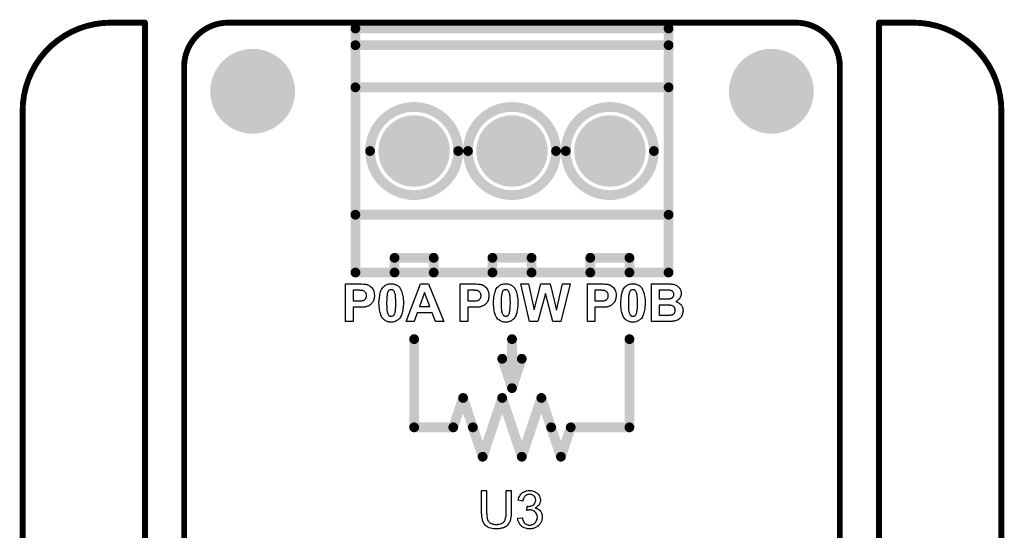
# Model space of a CAD drawing. Extents: x -0.52 to 0.5, y -1.13 to 1.12.
# Tile 15 of 15: x -0.5 to 0.5, y 0.6 to 1.12. Entities that reach past the tile are written whole.
import ezdxf

# ---------------------------------------------------------------- set-up
doc = ezdxf.new("R2010")
doc.units = 0
doc.layers.get('0').update_dxf_attribs({"linetype": 'CONTINUOUS'})
for name, color, linetype in [('gko', 6, 'CONTINUOUS'), ('gto', 2, 'CONTINUOUS'), ('gts', 1, 'CONTINUOUS')]:
    doc.layers.add(name, color=color, linetype=linetype)

# ---------------------------------------------------------------- blocks, each defined once
blk = doc.blocks.new('D33')
at = {"const_width": 0.003}
blk.add_lwpolyline([(-0.0015, 0, 1), (0.0015, 0, 1)], format="xyb", close=True, dxfattribs=at)
blk = doc.blocks.new('D22')
at = {"const_width": 0.005}
blk.add_lwpolyline([(-0.0025, 0, 1), (0.0025, 0, 1)], format="xyb", close=True, dxfattribs=at)
blk = doc.blocks.new('D57')
at = {"const_width": 0.0433}
blk.add_lwpolyline([(-0.02165, 0, 1), (0.02165, 0, 1)], format="xyb", close=True, dxfattribs=at)
blk = doc.blocks.new('D51')
at = {"const_width": 0.0365}
blk.add_lwpolyline([(-0.01825, 0, 1), (0.01825, 0, 1)], format="xyb", close=True, dxfattribs=at)

msp = doc.modelspace()

# ---------------------------------------------------------------- linework, layer by layer
at = {"layer": 'gko', "color": 6, "const_width": 0.006}
for points in [[(-0.41, 1.12, 0.414214), (-0.5, 1.03)], [(-0.29, 1.12, 0.414214), (-0.335, 1.075)], [(0.335, 1.075, 0.414214), (0.29, 1.12)], [(0.5, 1.03, 0.414214), (0.41, 1.12)]]:
    msp.add_lwpolyline(points, format="xyb", dxfattribs=at)
for points in [[(-0.41, 1.12), (-0.41, 1.12)], [(-0.41, 1.12), (-0.41, 1.12)], [(-0.41, 1.12), (-0.375, 1.12)], [(-0.375, -0.0036), (-0.375, 1.12)], [(-0.29, 1.12), (-0.29, 1.12)], [(-0.29, 1.12), (-0.29, 1.12)], [(-0.29, 1.12), (0.29, 1.12)], [(0.375, -0.0036), (0.375, 1.12)], [(0.375, 1.12), (0.41, 1.12)], [(-0.335, 0.02), (-0.335, 1.075)], [(0.335, 1.075), (0.335, 1.075)], [(0.335, 1.075), (0.335, 1.075)], [(0.335, 0.08), (0.335, 1.075)], [(-0.5, -1.13), (-0.5, 1.03)], [(0.5, 1.03), (0.5, 1.03)], [(0.5, 1.03), (0.5, 1.03)], [(0.5, -1.03), (0.5, 1.03)]]:
    msp.add_lwpolyline(points, dxfattribs=at)
at = {"layer": 'gto', "color": 2, "const_width": 0.01}
for points in [[(-0.16, 0.865), (-0.16, 1.114)], [(-0.16, 1.114), (0.16, 1.114)], [(0.16, 1.114), (0.16, 0.865)], [(-0.16, 1.097), (0.16, 1.097)], [(-0.16, 1.054), (0.16, 1.054)], [(-0.145, 0.989), (-0.145, 0.989)], [(-0.055, 0.989), (-0.055, 0.989)], [(-0.055, 0.989), (-0.055, 0.989)], [(-0.045, 0.989), (-0.045, 0.989)], [(0.045, 0.989), (0.045, 0.989)], [(0.045, 0.989), (0.045, 0.989)], [(0.055, 0.989), (0.055, 0.989)], [(0.145, 0.989), (0.145, 0.989)], [(0.145, 0.989), (0.145, 0.989)], [(-0.16, 0.924), (0.16, 0.924)], [(-0.12, 0.88), (-0.08, 0.88)], [(-0.12, 0.865), (-0.12, 0.88)], [(-0.08, 0.865), (-0.08, 0.88)], [(-0.02, 0.865), (-0.02, 0.88)], [(-0.02, 0.88), (0.02, 0.88)], [(0.02, 0.865), (0.02, 0.88)], [(0.08, 0.865), (0.08, 0.88)], [(0.08, 0.88), (0.12, 0.88)], [(0.12, 0.865), (0.12, 0.88)], [(-0.16, 0.865), (0.16, 0.865)], [(-0.1, 0.707), (-0.1, 0.797)], [(0, 0.747), (0, 0.797)], [(0.12, 0.707), (0.12, 0.797)], [(-0.01, 0.777), (0, 0.747)], [(0, 0.747), (0.01, 0.777)], [(-0.06, 0.707), (-0.05, 0.737)], [(-0.05, 0.737), (-0.04, 0.707)], [(-0.03, 0.677), (-0.01, 0.737)], [(-0.01, 0.737), (0.01, 0.677)], [(0.01, 0.677), (0.03, 0.737)], [(0.03, 0.737), (0.04, 0.707)], [(-0.1, 0.707), (-0.06, 0.707)], [(-0.04, 0.707), (-0.03, 0.677)], [(0.04, 0.707), (0.05, 0.677)], [(0.05, 0.677), (0.06, 0.707)], [(0.06, 0.707), (0.12, 0.707)]]:
    msp.add_lwpolyline(points, dxfattribs=at)
for points in [[(-0.055, 0.989, 1), (-0.145, 0.989)], [(0.045, 0.989, 1), (-0.045, 0.989)], [(0.145, 0.989, 1), (0.055, 0.989)], [(-0.145, 0.989, 1), (-0.055, 0.989)], [(-0.045, 0.989, 1), (0.045, 0.989)], [(0.055, 0.989, 1), (0.145, 0.989)]]:
    msp.add_lwpolyline(points, format="xyb", dxfattribs=at)
at = {"layer": 'gto', "color": 2}
for points in [[(-0.1552, 0.8534), (-0.1538, 0.8534), (-0.1522, 0.8532), (-0.1507, 0.8531), (-0.15, 0.8531), (-0.1494, 0.853), (-0.1488, 0.8529), (-0.1484, 0.8528), (-0.1483, 0.8528), (-0.1482, 0.8527), (-0.148, 0.8527), (-0.1478, 0.8526), (-0.1472, 0.8524), (-0.1464, 0.852), (-0.1456, 0.8515), (-0.1446, 0.8509), (-0.1437, 0.85), (-0.1429, 0.849), (-0.1429, 0.849), (-0.1427, 0.8489), (-0.1426, 0.8487), (-0.1425, 0.8485), (-0.1423, 0.8482), (-0.1421, 0.8479), (-0.1419, 0.8475), (-0.1417, 0.847), (-0.1413, 0.8459), (-0.1409, 0.8447), (-0.1407, 0.8432), (-0.1406, 0.8416), (-0.1406, 0.8415), (-0.1406, 0.8414), (-0.1406, 0.8413), (-0.1406, 0.841), (-0.1406, 0.8407), (-0.1406, 0.8403), (-0.1408, 0.8395), (-0.1409, 0.8386), (-0.1411, 0.8375), (-0.1415, 0.8365), (-0.1419, 0.8356), (-0.142, 0.8355), (-0.1421, 0.8352), (-0.1424, 0.8348), (-0.1428, 0.8342), (-0.1432, 0.8336), (-0.1439, 0.833), (-0.1445, 0.8324), (-0.1452, 0.8318), (-0.1453, 0.8318), (-0.1455, 0.8316), (-0.1459, 0.8314), (-0.1464, 0.8311), (-0.147, 0.8308), (-0.1477, 0.8305), (-0.1484, 0.8302), (-0.1492, 0.83), (-0.1493, 0.83), (-0.1495, 0.8299), (-0.1497, 0.8299), (-0.15, 0.8299), (-0.1504, 0.8298), (-0.1507, 0.8298), (-0.1512, 0.8298), (-0.1517, 0.8297), (-0.1524, 0.8297), (-0.153, 0.8296), (-0.1537, 0.8295), (-0.1545, 0.8295), (-0.1553, 0.8295), (-0.1622, 0.8295), (-0.1622, 0.815), (-0.17, 0.815), (-0.17, 0.8534), (-0.1558, 0.8534), (-0.1552, 0.8534)], [(-0.1565, 0.8469), (-0.1622, 0.8469), (-0.1622, 0.836), (-0.1569, 0.836), (-0.1565, 0.836), (-0.1555, 0.836), (-0.1545, 0.8361), (-0.1535, 0.8362), (-0.1526, 0.8364), (-0.1522, 0.8364), (-0.1519, 0.8365), (-0.1519, 0.8366), (-0.1516, 0.8366), (-0.1514, 0.8368), (-0.151, 0.837), (-0.1506, 0.8373), (-0.1502, 0.8376), (-0.1498, 0.838), (-0.1495, 0.8384), (-0.1494, 0.8385), (-0.1493, 0.8386), (-0.1492, 0.8389), (-0.149, 0.8393), (-0.1489, 0.8398), (-0.1487, 0.8403), (-0.1486, 0.8408), (-0.1486, 0.8414), (-0.1486, 0.8415), (-0.1486, 0.8418), (-0.1486, 0.8421), (-0.1487, 0.8426), (-0.1489, 0.8432), (-0.1491, 0.8438), (-0.1494, 0.8444), (-0.1499, 0.8449), (-0.1499, 0.845), (-0.1501, 0.8451), (-0.1504, 0.8454), (-0.1507, 0.8456), (-0.1511, 0.846), (-0.1517, 0.8462), (-0.1523, 0.8465), (-0.153, 0.8466), (-0.153, 0.8466), (-0.1532, 0.8467), (-0.1536, 0.8467), (-0.1542, 0.8468), (-0.1549, 0.8468), (-0.1554, 0.8469), (-0.1559, 0.8469), (-0.1565, 0.8469)], [(-0.1225, 0.8536), (-0.122, 0.8535), (-0.1215, 0.8534), (-0.1209, 0.8533), (-0.1203, 0.8531), (-0.1195, 0.8529), (-0.1189, 0.8526), (-0.1182, 0.8524), (-0.1174, 0.852), (-0.1167, 0.8515), (-0.116, 0.851), (-0.1153, 0.8504), (-0.1147, 0.8496), (-0.1147, 0.8496), (-0.1146, 0.8494), (-0.1144, 0.8491), (-0.1141, 0.8487), (-0.1138, 0.8482), (-0.1135, 0.8475), (-0.1132, 0.8468), (-0.1128, 0.8459), (-0.1125, 0.8449), (-0.1121, 0.8437), (-0.1118, 0.8424), (-0.1116, 0.841), (-0.1113, 0.8394), (-0.1111, 0.8378), (-0.111, 0.8359), (-0.1109, 0.8339), (-0.1109, 0.8339), (-0.1109, 0.8338), (-0.1109, 0.8336), (-0.1109, 0.8334), (-0.1109, 0.8329), (-0.111, 0.8321), (-0.1111, 0.8313), (-0.1112, 0.8302), (-0.1113, 0.8291), (-0.1114, 0.8279), (-0.1116, 0.8266), (-0.1119, 0.8253), (-0.1122, 0.824), (-0.1126, 0.8227), (-0.1129, 0.8214), (-0.1135, 0.8203), (-0.1141, 0.8192), (-0.1147, 0.8182), (-0.1148, 0.8182), (-0.1149, 0.8181), (-0.1151, 0.8178), (-0.1153, 0.8176), (-0.1156, 0.8173), (-0.116, 0.817), (-0.1165, 0.8166), (-0.117, 0.8163), (-0.1176, 0.8159), (-0.1182, 0.8155), (-0.1189, 0.8152), (-0.1197, 0.8149), (-0.1205, 0.8147), (-0.1215, 0.8144), (-0.1224, 0.8143), (-0.1234, 0.8143), (-0.1237, 0.8143), (-0.124, 0.8143), (-0.1244, 0.8143), (-0.1248, 0.8144), (-0.1254, 0.8145), (-0.126, 0.8146), (-0.1267, 0.8148), (-0.1274, 0.8151), (-0.1281, 0.8153), (-0.1289, 0.8157), (-0.1296, 0.8161), (-0.1304, 0.8166), (-0.1311, 0.8172), (-0.1318, 0.8178), (-0.1325, 0.8186), (-0.1325, 0.8186), (-0.1326, 0.8188), (-0.1328, 0.8191), (-0.133, 0.8194), (-0.1333, 0.8199), (-0.1335, 0.8205), (-0.1339, 0.8213), (-0.1341, 0.8221), (-0.1345, 0.8231), (-0.1348, 0.8242), (-0.1351, 0.8255), (-0.1353, 0.8269), (-0.1355, 0.8284), (-0.1357, 0.8302), (-0.1358, 0.832), (-0.1359, 0.834), (-0.1359, 0.834), (-0.1359, 0.8341), (-0.1359, 0.8343), (-0.1359, 0.8345), (-0.1359, 0.835), (-0.1358, 0.8358), (-0.1358, 0.8366), (-0.1356, 0.8377), (-0.1355, 0.8388), (-0.1354, 0.84), (-0.1352, 0.8413), (-0.135, 0.8426), (-0.1346, 0.8439), (-0.1343, 0.8452), (-0.1339, 0.8464), (-0.1334, 0.8476), (-0.1328, 0.8487), (-0.1321, 0.8496), (-0.1321, 0.8497), (-0.132, 0.8498), (-0.1318, 0.85), (-0.1315, 0.8502), (-0.1313, 0.8506), (-0.1309, 0.8509), (-0.1304, 0.8512), (-0.1299, 0.8516), (-0.1293, 0.852), (-0.1287, 0.8524), (-0.1279, 0.8527), (-0.1272, 0.853), (-0.1263, 0.8532), (-0.1254, 0.8535), (-0.1244, 0.8536), (-0.1234, 0.8536), (-0.1229, 0.8536), (-0.1225, 0.8536)], [(-0.1234, 0.8475), (-0.1237, 0.8475), (-0.1239, 0.8475), (-0.1242, 0.8474), (-0.1246, 0.8473), (-0.125, 0.8471), (-0.1254, 0.8469), (-0.1258, 0.8466), (-0.1259, 0.8466), (-0.126, 0.8465), (-0.1262, 0.8462), (-0.1264, 0.846), (-0.1267, 0.8455), (-0.1269, 0.845), (-0.1272, 0.8444), (-0.1274, 0.8436), (-0.1274, 0.8435), (-0.1274, 0.8435), (-0.1274, 0.8432), (-0.1275, 0.843), (-0.1275, 0.8427), (-0.1276, 0.8423), (-0.1277, 0.8419), (-0.1277, 0.8413), (-0.1278, 0.8406), (-0.1279, 0.84), (-0.1279, 0.8391), (-0.128, 0.8383), (-0.128, 0.8373), (-0.128, 0.8363), (-0.1281, 0.8351), (-0.1281, 0.8339), (-0.1281, 0.8339), (-0.1281, 0.8336), (-0.1281, 0.8333), (-0.1281, 0.8328), (-0.1281, 0.8323), (-0.128, 0.8317), (-0.128, 0.8309), (-0.128, 0.8302), (-0.1279, 0.8287), (-0.1278, 0.8271), (-0.1278, 0.8264), (-0.1277, 0.8257), (-0.1275, 0.8251), (-0.1274, 0.8245), (-0.1274, 0.8244), (-0.1273, 0.8242), (-0.1272, 0.8237), (-0.127, 0.8232), (-0.1267, 0.8227), (-0.1264, 0.8221), (-0.1261, 0.8216), (-0.1258, 0.8212), (-0.1257, 0.8212), (-0.1256, 0.8211), (-0.1254, 0.8209), (-0.1251, 0.8208), (-0.1248, 0.8207), (-0.1244, 0.8205), (-0.1239, 0.8204), (-0.1234, 0.8204), (-0.1232, 0.8204), (-0.1229, 0.8204), (-0.1227, 0.8205), (-0.1223, 0.8206), (-0.1219, 0.8207), (-0.1215, 0.8209), (-0.1211, 0.8212), (-0.121, 0.8213), (-0.1209, 0.8214), (-0.1207, 0.8216), (-0.1205, 0.8219), (-0.1203, 0.8223), (-0.12, 0.8229), (-0.1197, 0.8235), (-0.1195, 0.8243), (-0.1195, 0.8243), (-0.1194, 0.8244), (-0.1194, 0.8246), (-0.1194, 0.8248), (-0.1193, 0.8252), (-0.1193, 0.8255), (-0.1192, 0.826), (-0.1191, 0.8265), (-0.1191, 0.8272), (-0.1189, 0.8279), (-0.1189, 0.8287), (-0.1188, 0.8295), (-0.1188, 0.8305), (-0.1188, 0.8315), (-0.1187, 0.8327), (-0.1187, 0.8339), (-0.1187, 0.834), (-0.1187, 0.8342), (-0.1187, 0.8346), (-0.1187, 0.835), (-0.1187, 0.8356), (-0.1188, 0.8362), (-0.1188, 0.8369), (-0.1188, 0.8376), (-0.1189, 0.8392), (-0.119, 0.8407), (-0.1191, 0.8414), (-0.1192, 0.8421), (-0.1193, 0.8428), (-0.1194, 0.8432), (-0.1194, 0.8433), (-0.1195, 0.8434), (-0.1195, 0.8436), (-0.1197, 0.8441), (-0.1199, 0.8446), (-0.1202, 0.8452), (-0.1204, 0.8457), (-0.1208, 0.8462), (-0.1211, 0.8466), (-0.1212, 0.8467), (-0.1213, 0.8468), (-0.1215, 0.8469), (-0.1218, 0.8471), (-0.1221, 0.8472), (-0.1225, 0.8474), (-0.1229, 0.8475), (-0.1234, 0.8475)], [(-0.0698, 0.815), (-0.0781, 0.815), (-0.0815, 0.8237), (-0.0969, 0.8237), (-0.1001, 0.815), (-0.1083, 0.815), (-0.0934, 0.8534), (-0.0852, 0.8534), (-0.0698, 0.815)], [(-0.0382, 0.8534), (-0.0368, 0.8534), (-0.0352, 0.8532), (-0.0337, 0.8531), (-0.033, 0.8531), (-0.0324, 0.853), (-0.0318, 0.8529), (-0.0314, 0.8528), (-0.0313, 0.8528), (-0.0312, 0.8527), (-0.031, 0.8527), (-0.0308, 0.8526), (-0.0302, 0.8524), (-0.0294, 0.852), (-0.0286, 0.8515), (-0.0276, 0.8509), (-0.0267, 0.85), (-0.0259, 0.849), (-0.0259, 0.849), (-0.0258, 0.8489), (-0.0256, 0.8487), (-0.0255, 0.8485), (-0.0253, 0.8482), (-0.0251, 0.8479), (-0.0249, 0.8475), (-0.0247, 0.847), (-0.0243, 0.8459), (-0.0239, 0.8447), (-0.0237, 0.8432), (-0.0236, 0.8416), (-0.0236, 0.8415), (-0.0236, 0.8414), (-0.0236, 0.8413), (-0.0236, 0.841), (-0.0236, 0.8407), (-0.0236, 0.8403), (-0.0238, 0.8395), (-0.0239, 0.8386), (-0.0241, 0.8375), (-0.0245, 0.8365), (-0.0249, 0.8356), (-0.025, 0.8355), (-0.0251, 0.8352), (-0.0254, 0.8348), (-0.0258, 0.8342), (-0.0262, 0.8336), (-0.0269, 0.833), (-0.0275, 0.8324), (-0.0282, 0.8318), (-0.0283, 0.8318), (-0.0285, 0.8316), (-0.0289, 0.8314), (-0.0294, 0.8311), (-0.03, 0.8308), (-0.0307, 0.8305), (-0.0314, 0.8302), (-0.0322, 0.83), (-0.0323, 0.83), (-0.0325, 0.8299), (-0.0327, 0.8299), (-0.033, 0.8299), (-0.0334, 0.8298), (-0.0337, 0.8298), (-0.0342, 0.8298), (-0.0347, 0.8297), (-0.0354, 0.8297), (-0.036, 0.8296), (-0.0367, 0.8295), (-0.0375, 0.8295), (-0.0383, 0.8295), (-0.0452, 0.8295), (-0.0452, 0.815), (-0.053, 0.815), (-0.053, 0.8534), (-0.0388, 0.8534), (-0.0382, 0.8534)], [(-0.0395, 0.8469), (-0.0452, 0.8469), (-0.0452, 0.836), (-0.0399, 0.836), (-0.0395, 0.836), (-0.0385, 0.836), (-0.0375, 0.8361), (-0.0365, 0.8362), (-0.0356, 0.8364), (-0.0352, 0.8364), (-0.0349, 0.8365), (-0.0349, 0.8366), (-0.0346, 0.8366), (-0.0344, 0.8368), (-0.034, 0.837), (-0.0336, 0.8373), (-0.0332, 0.8376), (-0.0328, 0.838), (-0.0325, 0.8384), (-0.0324, 0.8385), (-0.0323, 0.8386), (-0.0322, 0.8389), (-0.032, 0.8393), (-0.0319, 0.8398), (-0.0317, 0.8403), (-0.0316, 0.8408), (-0.0316, 0.8414), (-0.0316, 0.8415), (-0.0316, 0.8418), (-0.0316, 0.8421), (-0.0317, 0.8426), (-0.0319, 0.8432), (-0.0321, 0.8438), (-0.0324, 0.8444), (-0.0329, 0.8449), (-0.0329, 0.845), (-0.0331, 0.8451), (-0.0334, 0.8454), (-0.0337, 0.8456), (-0.0341, 0.846), (-0.0347, 0.8462), (-0.0353, 0.8465), (-0.036, 0.8466), (-0.036, 0.8466), (-0.0362, 0.8467), (-0.0366, 0.8467), (-0.0372, 0.8468), (-0.0379, 0.8468), (-0.0384, 0.8469), (-0.0389, 0.8469), (-0.0395, 0.8469)], [(-0.0055, 0.8536), (-0.005, 0.8535), (-0.0045, 0.8534), (-0.0039, 0.8533), (-0.0033, 0.8531), (-0.0026, 0.8529), (-0.0019, 0.8526), (-0.0012, 0.8524), (-0.0004, 0.852), (0.0003, 0.8515), (0.001, 0.851), (0.0017, 0.8504), (0.0023, 0.8496), (0.0023, 0.8496), (0.0024, 0.8494), (0.0026, 0.8491), (0.0029, 0.8487), (0.0032, 0.8482), (0.0035, 0.8475), (0.0038, 0.8468), (0.0042, 0.8459), (0.0045, 0.8449), (0.0049, 0.8437), (0.0052, 0.8424), (0.0054, 0.841), (0.0057, 0.8394), (0.0059, 0.8378), (0.006, 0.8359), (0.0061, 0.8339), (0.0061, 0.8339), (0.0061, 0.8338), (0.0061, 0.8336), (0.0061, 0.8334), (0.0061, 0.8329), (0.006, 0.8321), (0.0059, 0.8313), (0.0058, 0.8302), (0.0057, 0.8291), (0.0056, 0.8279), (0.0054, 0.8266), (0.0051, 0.8253), (0.0048, 0.824), (0.0044, 0.8227), (0.0041, 0.8214), (0.0035, 0.8203), (0.0029, 0.8192), (0.0023, 0.8182), (0.0022, 0.8182), (0.0021, 0.8181), (0.0019, 0.8178), (0.0017, 0.8176), (0.0014, 0.8173), (0.001, 0.817), (0.0005, 0.8166), (0, 0.8163), (-0.0006, 0.8159), (-0.0012, 0.8155), (-0.0019, 0.8152), (-0.0027, 0.8149), (-0.0036, 0.8147), (-0.0045, 0.8144), (-0.0054, 0.8143), (-0.0064, 0.8143), (-0.0067, 0.8143), (-0.007, 0.8143), (-0.0074, 0.8143), (-0.0078, 0.8144), (-0.0084, 0.8145), (-0.009, 0.8146), (-0.0097, 0.8148), (-0.0104, 0.8151), (-0.0111, 0.8153), (-0.0119, 0.8157), (-0.0126, 0.8161), (-0.0134, 0.8166), (-0.0141, 0.8172), (-0.0148, 0.8178), (-0.0155, 0.8186), (-0.0155, 0.8186), (-0.0156, 0.8188), (-0.0158, 0.8191), (-0.016, 0.8194), (-0.0163, 0.8199), (-0.0165, 0.8205), (-0.0169, 0.8213), (-0.0171, 0.8221), (-0.0175, 0.8231), (-0.0178, 0.8242), (-0.0181, 0.8255), (-0.0183, 0.8269), (-0.0185, 0.8284), (-0.0187, 0.8302), (-0.0188, 0.832), (-0.0189, 0.834), (-0.0189, 0.834), (-0.0189, 0.8341), (-0.0189, 0.8343), (-0.0189, 0.8345), (-0.0189, 0.835), (-0.0188, 0.8358), (-0.0188, 0.8366), (-0.0186, 0.8377), (-0.0185, 0.8388), (-0.0184, 0.84), (-0.0182, 0.8413), (-0.018, 0.8426), (-0.0176, 0.8439), (-0.0173, 0.8452), (-0.0169, 0.8464), (-0.0164, 0.8476), (-0.0158, 0.8487), (-0.0151, 0.8496), (-0.0151, 0.8497), (-0.015, 0.8498), (-0.0148, 0.85), (-0.0145, 0.8502), (-0.0143, 0.8506), (-0.0139, 0.8509), (-0.0134, 0.8512), (-0.0129, 0.8516), (-0.0123, 0.852), (-0.0117, 0.8524), (-0.0109, 0.8527), (-0.0102, 0.853), (-0.0093, 0.8532), (-0.0084, 0.8535), (-0.0074, 0.8536), (-0.0064, 0.8536), (-0.0059, 0.8536), (-0.0055, 0.8536)], [(-0.0064, 0.8475), (-0.0067, 0.8475), (-0.0069, 0.8475), (-0.0072, 0.8474), (-0.0076, 0.8473), (-0.008, 0.8471), (-0.0084, 0.8469), (-0.0088, 0.8466), (-0.0089, 0.8466), (-0.009, 0.8465), (-0.0092, 0.8462), (-0.0094, 0.846), (-0.0097, 0.8455), (-0.0099, 0.845), (-0.0102, 0.8444), (-0.0104, 0.8436), (-0.0104, 0.8435), (-0.0104, 0.8435), (-0.0104, 0.8432), (-0.0105, 0.843), (-0.0105, 0.8427), (-0.0106, 0.8423), (-0.0107, 0.8419), (-0.0107, 0.8413), (-0.0108, 0.8406), (-0.0109, 0.84), (-0.0109, 0.8391), (-0.011, 0.8383), (-0.011, 0.8373), (-0.011, 0.8363), (-0.0111, 0.8351), (-0.0111, 0.8339), (-0.0111, 0.8339), (-0.0111, 0.8336), (-0.0111, 0.8333), (-0.0111, 0.8328), (-0.0111, 0.8323), (-0.011, 0.8317), (-0.011, 0.8309), (-0.011, 0.8302), (-0.0109, 0.8287), (-0.0108, 0.8271), (-0.0108, 0.8264), (-0.0107, 0.8257), (-0.0105, 0.8251), (-0.0104, 0.8245), (-0.0104, 0.8244), (-0.0103, 0.8242), (-0.0102, 0.8237), (-0.01, 0.8232), (-0.0097, 0.8227), (-0.0094, 0.8221), (-0.0091, 0.8216), (-0.0088, 0.8212), (-0.0087, 0.8212), (-0.0086, 0.8211), (-0.0084, 0.8209), (-0.0081, 0.8208), (-0.0078, 0.8207), (-0.0074, 0.8205), (-0.0069, 0.8204), (-0.0064, 0.8204), (-0.0062, 0.8204), (-0.0059, 0.8204), (-0.0057, 0.8205), (-0.0053, 0.8206), (-0.0049, 0.8207), (-0.0045, 0.8209), (-0.0041, 0.8212), (-0.004, 0.8213), (-0.0039, 0.8214), (-0.0037, 0.8216), (-0.0035, 0.8219), (-0.0033, 0.8223), (-0.003, 0.8229), (-0.0027, 0.8235), (-0.0025, 0.8243), (-0.0025, 0.8243), (-0.0024, 0.8244), (-0.0024, 0.8246), (-0.0024, 0.8248), (-0.0023, 0.8252), (-0.0023, 0.8255), (-0.0022, 0.826), (-0.0021, 0.8265), (-0.0021, 0.8272), (-0.0019, 0.8279), (-0.0019, 0.8287), (-0.0018, 0.8295), (-0.0018, 0.8305), (-0.0018, 0.8315), (-0.0017, 0.8327), (-0.0017, 0.8339), (-0.0017, 0.834), (-0.0017, 0.8342), (-0.0017, 0.8346), (-0.0017, 0.835), (-0.0017, 0.8356), (-0.0018, 0.8362), (-0.0018, 0.8369), (-0.0018, 0.8376), (-0.0019, 0.8392), (-0.002, 0.8407), (-0.0021, 0.8414), (-0.0022, 0.8421), (-0.0023, 0.8428), (-0.0024, 0.8432), (-0.0024, 0.8433), (-0.0025, 0.8434), (-0.0026, 0.8436), (-0.0027, 0.8441), (-0.0029, 0.8446), (-0.0032, 0.8452), (-0.0034, 0.8457), (-0.0038, 0.8462), (-0.0041, 0.8466), (-0.0042, 0.8467), (-0.0043, 0.8468), (-0.0045, 0.8469), (-0.0048, 0.8471), (-0.0051, 0.8472), (-0.0055, 0.8474), (-0.0059, 0.8475), (-0.0064, 0.8475)], [(0.05, 0.815), (0.0416, 0.815), (0.0341, 0.8437), (0.0264, 0.815), (0.018, 0.815), (0.0089, 0.8534), (0.0168, 0.8534), (0.0226, 0.827), (0.0296, 0.8534), (0.0389, 0.8534), (0.0456, 0.8265), (0.0515, 0.8534), (0.0593, 0.8534), (0.05, 0.815)], [(0.0918, 0.8534), (0.0932, 0.8534), (0.0948, 0.8532), (0.0963, 0.8531), (0.097, 0.8531), (0.0976, 0.853), (0.0982, 0.8529), (0.0986, 0.8528), (0.0987, 0.8528), (0.0988, 0.8527), (0.099, 0.8527), (0.0992, 0.8526), (0.0998, 0.8524), (0.1006, 0.852), (0.1014, 0.8515), (0.1024, 0.8509), (0.1033, 0.85), (0.1041, 0.849), (0.1041, 0.849), (0.1043, 0.8489), (0.1044, 0.8487), (0.1045, 0.8485), (0.1047, 0.8482), (0.1049, 0.8479), (0.1051, 0.8475), (0.1053, 0.847), (0.1057, 0.8459), (0.1061, 0.8447), (0.1063, 0.8432), (0.1064, 0.8416), (0.1064, 0.8415), (0.1064, 0.8414), (0.1064, 0.8413), (0.1064, 0.841), (0.1064, 0.8407), (0.1064, 0.8403), (0.1062, 0.8395), (0.1061, 0.8386), (0.1059, 0.8375), (0.1055, 0.8365), (0.1051, 0.8356), (0.105, 0.8355), (0.1049, 0.8352), (0.1046, 0.8348), (0.1042, 0.8342), (0.1038, 0.8336), (0.1031, 0.833), (0.1025, 0.8324), (0.1018, 0.8318), (0.1017, 0.8318), (0.1015, 0.8316), (0.1011, 0.8314), (0.1006, 0.8311), (0.1, 0.8308), (0.0993, 0.8305), (0.0986, 0.8302), (0.0978, 0.83), (0.0977, 0.83), (0.0975, 0.8299), (0.0973, 0.8299), (0.097, 0.8299), (0.0966, 0.8298), (0.0963, 0.8298), (0.0958, 0.8298), (0.0953, 0.8297), (0.0946, 0.8297), (0.094, 0.8296), (0.0933, 0.8295), (0.0925, 0.8295), (0.0917, 0.8295), (0.0848, 0.8295), (0.0848, 0.815), (0.077, 0.815), (0.077, 0.8534), (0.0912, 0.8534), (0.0918, 0.8534)], [(0.0905, 0.8469), (0.0848, 0.8469), (0.0848, 0.836), (0.0901, 0.836), (0.0905, 0.836), (0.0915, 0.836), (0.0925, 0.8361), (0.0935, 0.8362), (0.0944, 0.8364), (0.0948, 0.8364), (0.0951, 0.8365), (0.0951, 0.8366), (0.0954, 0.8366), (0.0956, 0.8368), (0.096, 0.837), (0.0964, 0.8373), (0.0968, 0.8376), (0.0972, 0.838), (0.0975, 0.8384), (0.0976, 0.8385), (0.0977, 0.8386), (0.0978, 0.8389), (0.098, 0.8393), (0.0981, 0.8398), (0.0983, 0.8403), (0.0984, 0.8408), (0.0984, 0.8414), (0.0984, 0.8415), (0.0984, 0.8418), (0.0984, 0.8421), (0.0983, 0.8426), (0.0981, 0.8432), (0.0979, 0.8438), (0.0976, 0.8444), (0.0971, 0.8449), (0.0971, 0.845), (0.0969, 0.8451), (0.0966, 0.8454), (0.0963, 0.8456), (0.0959, 0.846), (0.0953, 0.8462), (0.0947, 0.8465), (0.094, 0.8466), (0.094, 0.8466), (0.0938, 0.8467), (0.0934, 0.8467), (0.0928, 0.8468), (0.0921, 0.8468), (0.0916, 0.8469), (0.0911, 0.8469), (0.0905, 0.8469)], [(0.1245, 0.8536), (0.125, 0.8535), (0.1255, 0.8534), (0.1261, 0.8533), (0.1267, 0.8531), (0.1275, 0.8529), (0.1281, 0.8526), (0.1288, 0.8524), (0.1296, 0.852), (0.1303, 0.8515), (0.131, 0.851), (0.1317, 0.8504), (0.1323, 0.8496), (0.1323, 0.8496), (0.1324, 0.8494), (0.1326, 0.8491), (0.1329, 0.8487), (0.1332, 0.8482), (0.1335, 0.8475), (0.1338, 0.8468), (0.1342, 0.8459), (0.1345, 0.8449), (0.1349, 0.8437), (0.1352, 0.8424), (0.1354, 0.841), (0.1357, 0.8394), (0.1359, 0.8378), (0.136, 0.8359), (0.1361, 0.8339), (0.1361, 0.8339), (0.1361, 0.8338), (0.1361, 0.8336), (0.1361, 0.8334), (0.1361, 0.8329), (0.136, 0.8321), (0.1359, 0.8313), (0.1358, 0.8302), (0.1357, 0.8291), (0.1356, 0.8279), (0.1354, 0.8266), (0.1351, 0.8253), (0.1348, 0.824), (0.1344, 0.8227), (0.1341, 0.8214), (0.1335, 0.8203), (0.1329, 0.8192), (0.1323, 0.8182), (0.1322, 0.8182), (0.1321, 0.8181), (0.1319, 0.8178), (0.1317, 0.8176), (0.1314, 0.8173), (0.131, 0.817), (0.1305, 0.8166), (0.13, 0.8163), (0.1294, 0.8159), (0.1288, 0.8155), (0.1281, 0.8152), (0.1273, 0.8149), (0.1265, 0.8147), (0.1255, 0.8144), (0.1246, 0.8143), (0.1236, 0.8143), (0.1233, 0.8143), (0.123, 0.8143), (0.1226, 0.8143), (0.1222, 0.8144), (0.1216, 0.8145), (0.121, 0.8146), (0.1203, 0.8148), (0.1196, 0.8151), (0.1189, 0.8153), (0.1181, 0.8157), (0.1174, 0.8161), (0.1166, 0.8166), (0.1159, 0.8172), (0.1152, 0.8178), (0.1145, 0.8186), (0.1145, 0.8186), (0.1144, 0.8188), (0.1142, 0.8191), (0.114, 0.8194), (0.1137, 0.8199), (0.1135, 0.8205), (0.1131, 0.8213), (0.1129, 0.8221), (0.1125, 0.8231), (0.1122, 0.8242), (0.1119, 0.8255), (0.1117, 0.8269), (0.1115, 0.8284), (0.1113, 0.8302), (0.1112, 0.832), (0.1111, 0.834), (0.1111, 0.834), (0.1111, 0.8341), (0.1111, 0.8343), (0.1111, 0.8345), (0.1111, 0.835), (0.1112, 0.8358), (0.1112, 0.8366), (0.1114, 0.8377), (0.1115, 0.8388), (0.1116, 0.84), (0.1118, 0.8413), (0.112, 0.8426), (0.1124, 0.8439), (0.1127, 0.8452), (0.1131, 0.8464), (0.1136, 0.8476), (0.1142, 0.8487), (0.1149, 0.8496), (0.1149, 0.8497), (0.115, 0.8498), (0.1152, 0.85), (0.1155, 0.8502), (0.1157, 0.8506), (0.1161, 0.8509), (0.1166, 0.8512), (0.1171, 0.8516), (0.1177, 0.852), (0.1183, 0.8524), (0.1191, 0.8527), (0.1198, 0.853), (0.1207, 0.8532), (0.1216, 0.8535), (0.1226, 0.8536), (0.1236, 0.8536), (0.1241, 0.8536), (0.1245, 0.8536)], [(0.1236, 0.8475), (0.1233, 0.8475), (0.1231, 0.8475), (0.1228, 0.8474), (0.1224, 0.8473), (0.122, 0.8471), (0.1216, 0.8469), (0.1212, 0.8466), (0.1211, 0.8466), (0.121, 0.8465), (0.1208, 0.8462), (0.1206, 0.846), (0.1203, 0.8455), (0.1201, 0.845), (0.1198, 0.8444), (0.1196, 0.8436), (0.1196, 0.8435), (0.1196, 0.8435), (0.1196, 0.8432), (0.1195, 0.843), (0.1195, 0.8427), (0.1194, 0.8423), (0.1193, 0.8419), (0.1193, 0.8413), (0.1192, 0.8406), (0.1191, 0.84), (0.1191, 0.8391), (0.119, 0.8383), (0.119, 0.8373), (0.119, 0.8363), (0.1189, 0.8351), (0.1189, 0.8339), (0.1189, 0.8339), (0.1189, 0.8336), (0.1189, 0.8333), (0.1189, 0.8328), (0.1189, 0.8323), (0.119, 0.8317), (0.119, 0.8309), (0.119, 0.8302), (0.1191, 0.8287), (0.1192, 0.8271), (0.1192, 0.8264), (0.1193, 0.8257), (0.1195, 0.8251), (0.1196, 0.8245), (0.1196, 0.8244), (0.1197, 0.8242), (0.1198, 0.8237), (0.12, 0.8232), (0.1203, 0.8227), (0.1206, 0.8221), (0.1209, 0.8216), (0.1212, 0.8212), (0.1213, 0.8212), (0.1214, 0.8211), (0.1216, 0.8209), (0.1219, 0.8208), (0.1222, 0.8207), (0.1226, 0.8205), (0.1231, 0.8204), (0.1236, 0.8204), (0.1238, 0.8204), (0.1241, 0.8204), (0.1243, 0.8205), (0.1247, 0.8206), (0.1251, 0.8207), (0.1255, 0.8209), (0.1259, 0.8212), (0.126, 0.8213), (0.1261, 0.8214), (0.1263, 0.8216), (0.1265, 0.8219), (0.1267, 0.8223), (0.127, 0.8229), (0.1273, 0.8235), (0.1275, 0.8243), (0.1275, 0.8243), (0.1276, 0.8244), (0.1276, 0.8246), (0.1276, 0.8248), (0.1277, 0.8252), (0.1277, 0.8255), (0.1278, 0.826), (0.1279, 0.8265), (0.1279, 0.8272), (0.1281, 0.8279), (0.1281, 0.8287), (0.1282, 0.8295), (0.1282, 0.8305), (0.1282, 0.8315), (0.1283, 0.8327), (0.1283, 0.8339), (0.1283, 0.834), (0.1283, 0.8342), (0.1283, 0.8346), (0.1283, 0.835), (0.1283, 0.8356), (0.1282, 0.8362), (0.1282, 0.8369), (0.1282, 0.8376), (0.1281, 0.8392), (0.128, 0.8407), (0.1279, 0.8414), (0.1278, 0.8421), (0.1277, 0.8428), (0.1276, 0.8432), (0.1276, 0.8433), (0.1275, 0.8434), (0.1275, 0.8436), (0.1273, 0.8441), (0.1271, 0.8446), (0.1268, 0.8452), (0.1266, 0.8457), (0.1262, 0.8462), (0.1259, 0.8466), (0.1258, 0.8467), (0.1257, 0.8468), (0.1255, 0.8469), (0.1252, 0.8471), (0.1249, 0.8472), (0.1245, 0.8474), (0.1241, 0.8475), (0.1236, 0.8475)], [(0.1605, 0.8534), (0.1616, 0.8533), (0.1627, 0.8532), (0.1638, 0.8531), (0.1647, 0.853), (0.1649, 0.853), (0.1651, 0.853), (0.1655, 0.8529), (0.1661, 0.8527), (0.1667, 0.8525), (0.1674, 0.8522), (0.1681, 0.8519), (0.1687, 0.8514), (0.1688, 0.8514), (0.169, 0.8512), (0.1694, 0.8509), (0.1698, 0.8506), (0.1702, 0.8501), (0.1707, 0.8495), (0.1712, 0.8489), (0.1717, 0.8482), (0.1717, 0.8481), (0.1718, 0.8479), (0.1721, 0.8474), (0.1723, 0.8469), (0.1725, 0.8462), (0.1727, 0.8455), (0.1728, 0.8446), (0.1729, 0.8437), (0.1729, 0.8436), (0.1729, 0.8436), (0.1729, 0.8432), (0.1728, 0.8428), (0.1727, 0.8421), (0.1725, 0.8413), (0.1723, 0.8405), (0.1719, 0.8396), (0.1714, 0.8388), (0.1714, 0.8386), (0.1711, 0.8384), (0.1708, 0.838), (0.1704, 0.8375), (0.1699, 0.837), (0.1692, 0.8364), (0.1684, 0.8359), (0.1675, 0.8354), (0.1676, 0.8354), (0.1677, 0.8353), (0.1679, 0.8353), (0.1681, 0.8352), (0.1687, 0.8349), (0.1695, 0.8345), (0.1704, 0.8341), (0.1713, 0.8335), (0.1721, 0.8328), (0.1729, 0.8319), (0.173, 0.8318), (0.1732, 0.8314), (0.1735, 0.8309), (0.1738, 0.8303), (0.1742, 0.8294), (0.1745, 0.8284), (0.1747, 0.8273), (0.1748, 0.8261), (0.1748, 0.826), (0.1748, 0.826), (0.1748, 0.8257), (0.1747, 0.8252), (0.1746, 0.8245), (0.1745, 0.8237), (0.1743, 0.8228), (0.174, 0.8219), (0.1736, 0.821), (0.1735, 0.8209), (0.1733, 0.8206), (0.1731, 0.8202), (0.1727, 0.8196), (0.1722, 0.8189), (0.1716, 0.8183), (0.171, 0.8177), (0.1702, 0.8171), (0.1701, 0.817), (0.1699, 0.8168), (0.1694, 0.8166), (0.1688, 0.8163), (0.168, 0.8159), (0.1671, 0.8157), (0.1661, 0.8154), (0.165, 0.8152), (0.1648, 0.8152), (0.1646, 0.8152), (0.164, 0.8152), (0.1636, 0.8151), (0.1626, 0.8151), (0.1619, 0.8151), (0.1602, 0.8151), (0.1593, 0.815), (0.1427, 0.815), (0.1427, 0.8534), (0.1595, 0.8534), (0.1605, 0.8534)], [(0.1581, 0.847), (0.1504, 0.847), (0.1504, 0.8381), (0.1579, 0.8381), (0.1588, 0.8382), (0.1605, 0.8382), (0.1609, 0.8383), (0.1612, 0.8383), (0.1614, 0.8383), (0.1617, 0.8384), (0.1622, 0.8385), (0.1627, 0.8387), (0.1632, 0.8389), (0.1637, 0.8392), (0.1642, 0.8396), (0.1642, 0.8396), (0.1644, 0.8398), (0.1646, 0.84), (0.1648, 0.8404), (0.165, 0.8409), (0.1652, 0.8414), (0.1653, 0.842), (0.1654, 0.8426), (0.1654, 0.8427), (0.1654, 0.8429), (0.1653, 0.8432), (0.1652, 0.8437), (0.1651, 0.8441), (0.1649, 0.8446), (0.1647, 0.8451), (0.1644, 0.8455), (0.1643, 0.8456), (0.1642, 0.8457), (0.1639, 0.8459), (0.1636, 0.8461), (0.1632, 0.8464), (0.1627, 0.8466), (0.1621, 0.8467), (0.1614, 0.8469), (0.1614, 0.8469), (0.1611, 0.8469), (0.1605, 0.8469), (0.1602, 0.847), (0.1588, 0.847), (0.1581, 0.847)], [(-0.0894, 0.8445), (-0.0946, 0.8302), (-0.084, 0.8302), (-0.0894, 0.8445)], [(0.1585, 0.8318), (0.1504, 0.8318), (0.1504, 0.8215), (0.159, 0.8215), (0.1598, 0.8215), (0.1607, 0.8215), (0.1616, 0.8216), (0.1623, 0.8217), (0.1626, 0.8217), (0.1629, 0.8217), (0.1629, 0.8217), (0.1631, 0.8218), (0.1635, 0.8219), (0.1639, 0.822), (0.1643, 0.8222), (0.1648, 0.8225), (0.1652, 0.8228), (0.1657, 0.8232), (0.1657, 0.8233), (0.1659, 0.8234), (0.166, 0.8237), (0.1662, 0.8241), (0.1665, 0.8245), (0.1666, 0.8251), (0.1667, 0.8258), (0.1668, 0.8265), (0.1668, 0.8265), (0.1668, 0.8268), (0.1667, 0.8271), (0.1667, 0.8275), (0.1666, 0.828), (0.1664, 0.8284), (0.1662, 0.8289), (0.1659, 0.8294), (0.1659, 0.8295), (0.1657, 0.8297), (0.1656, 0.8299), (0.1653, 0.8301), (0.165, 0.8304), (0.1645, 0.8307), (0.164, 0.831), (0.1635, 0.8312), (0.1634, 0.8312), (0.1631, 0.8313), (0.1627, 0.8314), (0.1624, 0.8314), (0.162, 0.8315), (0.1616, 0.8315), (0.1611, 0.8316), (0.1606, 0.8317), (0.1599, 0.8317), (0.1593, 0.8317), (0.1585, 0.8318)], [(-0.0008, 0.6202), (-0.0008, 0.6202), (-0.0008, 0.6199), (-0.0008, 0.6197), (-0.0008, 0.6193), (-0.0009, 0.6188), (-0.0009, 0.6182), (-0.0009, 0.6175), (-0.001, 0.6169), (-0.0011, 0.6154), (-0.0014, 0.6138), (-0.0017, 0.6123), (-0.0019, 0.6116), (-0.0021, 0.6109), (-0.0021, 0.6109), (-0.0022, 0.6108), (-0.0023, 0.6106), (-0.0024, 0.6104), (-0.0028, 0.6098), (-0.0033, 0.609), (-0.0039, 0.6081), (-0.0047, 0.6072), (-0.0057, 0.6063), (-0.0069, 0.6054), (-0.007, 0.6054), (-0.0071, 0.6053), (-0.0072, 0.6053), (-0.0075, 0.6051), (-0.0079, 0.6049), (-0.0083, 0.6048), (-0.0087, 0.6046), (-0.0093, 0.6044), (-0.0099, 0.6042), (-0.0106, 0.604), (-0.0113, 0.6038), (-0.0121, 0.6037), (-0.013, 0.6036), (-0.0139, 0.6034), (-0.0158, 0.6033), (-0.0163, 0.6033), (-0.0167, 0.6034), (-0.0172, 0.6034), (-0.0177, 0.6034), (-0.0183, 0.6035), (-0.019, 0.6036), (-0.0203, 0.6038), (-0.0218, 0.6041), (-0.0233, 0.6046), (-0.0247, 0.6052), (-0.0247, 0.6052), (-0.0248, 0.6053), (-0.025, 0.6054), (-0.0252, 0.6055), (-0.0258, 0.6059), (-0.0266, 0.6066), (-0.0274, 0.6073), (-0.0282, 0.6082), (-0.0289, 0.6093), (-0.0296, 0.6105), (-0.0296, 0.6106), (-0.0296, 0.6107), (-0.0297, 0.6109), (-0.0298, 0.6112), (-0.0299, 0.6115), (-0.03, 0.612), (-0.0302, 0.6125), (-0.0303, 0.6131), (-0.0304, 0.6138), (-0.0306, 0.6145), (-0.0307, 0.6153), (-0.0308, 0.6161), (-0.0309, 0.617), (-0.0309, 0.618), (-0.031, 0.6191), (-0.031, 0.6202), (-0.031, 0.6424), (-0.0259, 0.6424), (-0.0259, 0.6202), (-0.0259, 0.6202), (-0.0259, 0.62), (-0.0259, 0.6197), (-0.0259, 0.6194), (-0.0258, 0.619), (-0.0258, 0.6185), (-0.0258, 0.6174), (-0.0257, 0.6162), (-0.0255, 0.615), (-0.0253, 0.6138), (-0.0252, 0.6133), (-0.025, 0.6128), (-0.025, 0.6127), (-0.0248, 0.6124), (-0.0246, 0.612), (-0.0242, 0.6115), (-0.0238, 0.6109), (-0.0233, 0.6103), (-0.0226, 0.6097), (-0.0218, 0.6092), (-0.0217, 0.6092), (-0.0215, 0.609), (-0.021, 0.6088), (-0.0203, 0.6086), (-0.0195, 0.6083), (-0.0185, 0.6082), (-0.0175, 0.608), (-0.0163, 0.6079), (-0.0157, 0.6079), (-0.0154, 0.608), (-0.0149, 0.608), (-0.0144, 0.6081), (-0.0132, 0.6083), (-0.0119, 0.6086), (-0.0106, 0.609), (-0.0094, 0.6096), (-0.0088, 0.61), (-0.0083, 0.6104), (-0.0082, 0.6105), (-0.0082, 0.6105), (-0.0081, 0.6107), (-0.0079, 0.6109), (-0.0077, 0.6113), (-0.0075, 0.6116), (-0.0073, 0.6121), (-0.0071, 0.6126), (-0.0069, 0.6132), (-0.0067, 0.6139), (-0.0065, 0.6148), (-0.0063, 0.6157), (-0.0061, 0.6167), (-0.006, 0.6177), (-0.0059, 0.6189), (-0.0059, 0.6202), (-0.0059, 0.6424), (-0.0008, 0.6424), (-0.0008, 0.6202)], [(0.019, 0.6425), (0.0197, 0.6424), (0.0206, 0.6422), (0.0216, 0.642), (0.0226, 0.6416), (0.0236, 0.6412), (0.0236, 0.6412), (0.0237, 0.6411), (0.024, 0.641), (0.0245, 0.6406), (0.0251, 0.6402), (0.0257, 0.6397), (0.0264, 0.6391), (0.0271, 0.6384), (0.0276, 0.6375), (0.0277, 0.6374), (0.0278, 0.6371), (0.0281, 0.6366), (0.0283, 0.636), (0.0286, 0.6353), (0.0288, 0.6345), (0.029, 0.6335), (0.0291, 0.6326), (0.0291, 0.6325), (0.0291, 0.6321), (0.029, 0.6317), (0.0289, 0.6311), (0.0287, 0.6304), (0.0284, 0.6296), (0.0281, 0.6288), (0.0277, 0.628), (0.0276, 0.6279), (0.0274, 0.6277), (0.0271, 0.6273), (0.0267, 0.6269), (0.0261, 0.6264), (0.0254, 0.6258), (0.0247, 0.6253), (0.0237, 0.6248), (0.0238, 0.6248), (0.0239, 0.6248), (0.0241, 0.6247), (0.0243, 0.6246), (0.0249, 0.6244), (0.0257, 0.6241), (0.0266, 0.6236), (0.0274, 0.6231), (0.0283, 0.6224), (0.0291, 0.6215), (0.0291, 0.6214), (0.0293, 0.6211), (0.0297, 0.6205), (0.03, 0.6198), (0.0303, 0.6189), (0.0307, 0.6179), (0.0309, 0.6167), (0.0309, 0.6153), (0.0309, 0.6153), (0.0309, 0.6151), (0.0309, 0.6148), (0.0309, 0.6145), (0.0308, 0.614), (0.0307, 0.6135), (0.0306, 0.613), (0.0305, 0.6124), (0.0301, 0.611), (0.0297, 0.6103), (0.0294, 0.6097), (0.0289, 0.6089), (0.0284, 0.6082), (0.0279, 0.6075), (0.0272, 0.6068), (0.0272, 0.6068), (0.0271, 0.6067), (0.0268, 0.6065), (0.0266, 0.6063), (0.0262, 0.606), (0.0258, 0.6057), (0.0253, 0.6054), (0.0247, 0.6051), (0.0241, 0.6048), (0.0233, 0.6044), (0.0226, 0.6042), (0.0218, 0.6039), (0.0209, 0.6037), (0.0199, 0.6035), (0.019, 0.6034), (0.018, 0.6033), (0.0175, 0.6033), (0.0171, 0.6034), (0.0167, 0.6034), (0.0162, 0.6035), (0.0156, 0.6036), (0.015, 0.6037), (0.0137, 0.6041), (0.0123, 0.6046), (0.0116, 0.6049), (0.0109, 0.6053), (0.0102, 0.6058), (0.0096, 0.6063), (0.0095, 0.6064), (0.0094, 0.6065), (0.0092, 0.6067), (0.0091, 0.6069), (0.0088, 0.6072), (0.0085, 0.6076), (0.0082, 0.6079), (0.0078, 0.6084), (0.0075, 0.609), (0.0072, 0.6095), (0.0066, 0.6109), (0.0061, 0.6124), (0.0059, 0.6133), (0.0058, 0.6142), (0.0105, 0.6148), (0.0105, 0.6147), (0.0106, 0.6146), (0.0106, 0.6144), (0.0107, 0.6141), (0.0107, 0.6138), (0.0108, 0.6134), (0.0111, 0.6125), (0.0115, 0.6115), (0.012, 0.6106), (0.0126, 0.6097), (0.0132, 0.6089), (0.0133, 0.6089), (0.0136, 0.6087), (0.014, 0.6084), (0.0146, 0.6081), (0.0152, 0.6078), (0.0161, 0.6075), (0.017, 0.6073), (0.018, 0.6072), (0.0183, 0.6072), (0.0186, 0.6073), (0.0192, 0.6073), (0.0199, 0.6075), (0.0208, 0.6078), (0.0218, 0.6082), (0.0227, 0.6087), (0.0236, 0.6095), (0.0237, 0.6096), (0.024, 0.6099), (0.0243, 0.6104), (0.0248, 0.6111), (0.0252, 0.6119), (0.0256, 0.6129), (0.0258, 0.614), (0.0259, 0.6152), (0.0259, 0.6153), (0.0259, 0.6154), (0.0259, 0.6155), (0.0259, 0.6158), (0.0258, 0.6164), (0.0257, 0.6171), (0.0254, 0.618), (0.0251, 0.6189), (0.0245, 0.6198), (0.0238, 0.6206), (0.0237, 0.6207), (0.0234, 0.6209), (0.0229, 0.6213), (0.0223, 0.6216), (0.0216, 0.622), (0.0206, 0.6224), (0.0196, 0.6226), (0.0184, 0.6227), (0.0179, 0.6227), (0.0175, 0.6226), (0.017, 0.6226), (0.0165, 0.6225), (0.0158, 0.6224), (0.0151, 0.6222), (0.0156, 0.6264), (0.0159, 0.6264), (0.0161, 0.6263), (0.0168, 0.6263), (0.0175, 0.6264), (0.0182, 0.6265), (0.019, 0.6267), (0.0199, 0.627), (0.0208, 0.6274), (0.0218, 0.6279), (0.0218, 0.6279), (0.0219, 0.6279), (0.0222, 0.6281), (0.0226, 0.6285), (0.023, 0.629), (0.0234, 0.6298), (0.0238, 0.6306), (0.0241, 0.6315), (0.0242, 0.6321), (0.0242, 0.6327), (0.0242, 0.6327), (0.0242, 0.6328), (0.0242, 0.6331), (0.0241, 0.6336), (0.024, 0.6342), (0.0238, 0.6349), (0.0235, 0.6356), (0.0231, 0.6363), (0.0224, 0.637), (0.0224, 0.637), (0.0221, 0.6372), (0.0217, 0.6375), (0.0212, 0.6379), (0.0206, 0.6381), (0.0198, 0.6384), (0.0189, 0.6386), (0.0179, 0.6387), (0.0175, 0.6387), (0.017, 0.6386), (0.0163, 0.6385), (0.0156, 0.6382), (0.0148, 0.638), (0.0141, 0.6375), (0.0133, 0.637), (0.0133, 0.6369), (0.0131, 0.6366), (0.0127, 0.6362), (0.0123, 0.6357), (0.012, 0.635), (0.0116, 0.6341), (0.0112, 0.633), (0.011, 0.6318), (0.0063, 0.6326), (0.0063, 0.6327), (0.0064, 0.6329), (0.0064, 0.6331), (0.0065, 0.6334), (0.0066, 0.6338), (0.0067, 0.6342), (0.0071, 0.6353), (0.0076, 0.6365), (0.0083, 0.6377), (0.0091, 0.6389), (0.0102, 0.64), (0.0102, 0.64), (0.0103, 0.6401), (0.0105, 0.6402), (0.0107, 0.6404), (0.011, 0.6406), (0.0114, 0.6408), (0.0118, 0.641), (0.0123, 0.6413), (0.0134, 0.6417), (0.0147, 0.6422), (0.0162, 0.6425), (0.017, 0.6426), (0.0183, 0.6426), (0.019, 0.6425)]]:
    msp.add_lwpolyline(points, dxfattribs=at)

# ---------------------------------------------------------------- block references
at = {"layer": 'gko'}
for p in [(-0.41, 1.12), (-0.41, 1.12), (-0.41, 1.12), (-0.41, 1.12), (-0.375, 1.12), (-0.375, 1.12), (-0.29, 1.12), (-0.29, 1.12), (-0.29, 1.12), (-0.29, 1.12), (0.29, 1.12), (0.29, 1.12), (0.375, 1.12), (0.375, 1.12), (0.41, 1.12), (0.41, 1.12), (-0.335, 1.075), (-0.335, 1.075), (0.335, 1.075), (0.335, 1.075), (0.335, 1.075), (0.335, 1.075), (-0.5, 1.03), (-0.5, 1.03), (0.5, 1.03), (0.5, 1.03), (0.5, 1.03), (0.5, 1.03)]:
    msp.add_blockref('D33', p, dxfattribs=at)
at = {"layer": 'gto'}
for p in [(-0.16, 1.114), (0.16, 1.114), (0.16, 1.114), (-0.16, 1.097), (0.16, 1.097), (-0.16, 1.054), (0.16, 1.054), (-0.145, 0.989), (-0.145, 0.989), (-0.055, 0.989), (-0.055, 0.989), (-0.055, 0.989), (-0.055, 0.989), (-0.045, 0.989), (-0.045, 0.989), (0.045, 0.989), (0.045, 0.989), (0.045, 0.989), (0.045, 0.989), (0.055, 0.989), (0.055, 0.989), (0.145, 0.989), (0.145, 0.989), (0.145, 0.989), (0.145, 0.989), (-0.16, 0.924), (0.16, 0.924), (-0.12, 0.88), (-0.12, 0.88), (-0.08, 0.88), (-0.08, 0.88), (-0.02, 0.88), (0.02, 0.88), (0.02, 0.88), (0.08, 0.88), (0.12, 0.88), (0.12, 0.88), (-0.16, 0.865), (-0.16, 0.865), (-0.12, 0.865), (-0.08, 0.865), (-0.02, 0.865), (0.02, 0.865), (0.08, 0.865), (0.12, 0.865), (0.16, 0.865), (0.16, 0.865), (-0.1, 0.797), (0, 0.797), (0.12, 0.797), (-0.01, 0.777), (0.01, 0.777), (0, 0.747), (0, 0.747), (-0.05, 0.737), (-0.05, 0.737), (-0.01, 0.737), (-0.01, 0.737), (0.03, 0.737), (0.03, 0.737), (-0.1, 0.707), (-0.1, 0.707), (-0.06, 0.707), (-0.06, 0.707), (-0.04, 0.707), (-0.04, 0.707), (0.04, 0.707), (0.04, 0.707), (0.06, 0.707), (0.06, 0.707), (0.12, 0.707), (-0.03, 0.677), (-0.03, 0.677), (0.01, 0.677), (0.01, 0.677), (0.05, 0.677), (0.05, 0.677)]:
    msp.add_blockref('D22', p, dxfattribs=at)
at = {"layer": 'gts'}
for name, p in [('D57', (-0.265, 1.05)), ('D57', (0.265, 1.05)), ('D51', (-0.1, 0.989)), ('D51', (0, 0.989)), ('D51', (0.1, 0.989))]:
    msp.add_blockref(name, p, dxfattribs=at)

doc.saveas('drawing.dxf')
